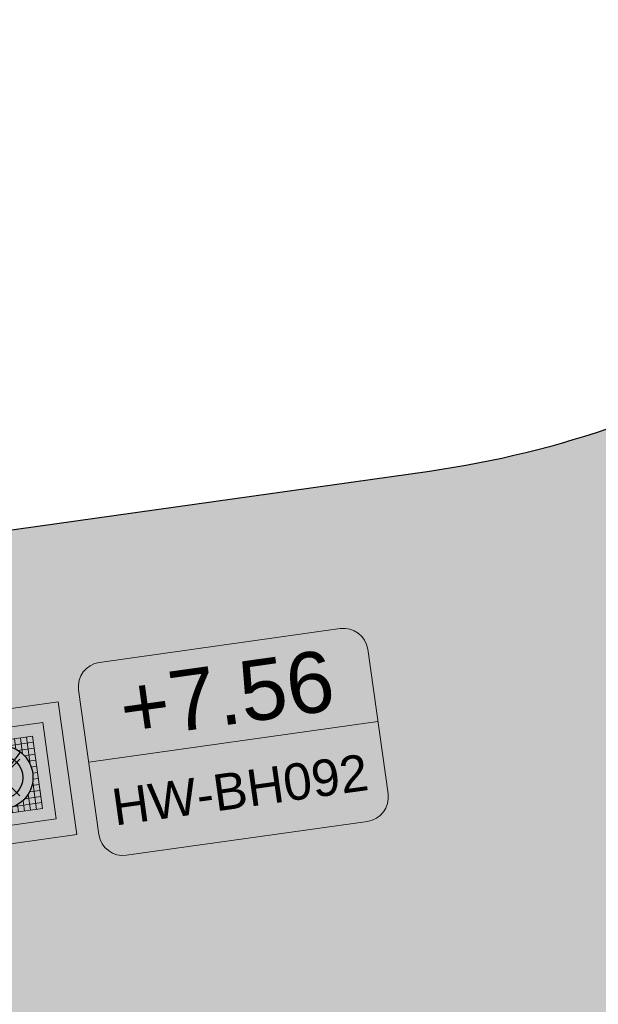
# Model space of a CAD drawing. Extents: x 98477 to 100410, y 398052 to 398969.
# Tile 245 of 256: x 98877.25 to 98882, y 398301.1 to 398309.19. Entities that reach past the tile are written whole.
import ezdxf
from ezdxf.enums import TextEntityAlignment as Align

# ---------------------------------------------------------------- set-up
doc = ezdxf.new("R2010")
doc.units = 0
for name, color, linetype, lineweight in [('N-KO-kantverharding', 2, 'Continuous', 25), ('N-RI-RWA put', 1, 'Continuous', 25), ('N-RI-RWA putdeksel', 7, 'Continuous', 18), ('N-RI-RWA putnummer', 162, 'Continuous', 18), ('N-RI-RWA putwand', 7, 'Continuous', 18), ("N-VH-arcering 'MAT' grijs 251", 251, 'Continuous', 18)]:
    doc.layers.add(name, color=color, linetype=linetype, lineweight=lineweight)
doc.layers.add('X-AL-contourlijnen', color=30, linetype='Continuous', plot=False)
doc.layers.add('X-AL-hulplijn riolering', color=30, linetype='Continuous', plot=False)
doc.styles.add('CS Annotative', font='arial.ttf')

# ---------------------------------------------------------------- blocks, each defined once
blk = doc.blocks.new('*U43')
h = blk.add_hatch(color=256)
h.dxf.hatch_style = 1
h.paths.add_polyline_path([(-0.1564719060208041, -0.2076452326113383, 0.6188187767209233), (0.2599999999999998, -1.249000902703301e-16, 0.2354687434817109), (0.1564719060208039, 0.2076452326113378)])
at = {"flags": 128}
blk.add_lwpolyline([(-0.1564719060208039, -0.2076452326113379), (0.1564719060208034, 0.2076452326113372)], dxfattribs=at)
blk.add_circle((-2.688911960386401e-16, -1.277783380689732e-16), 0.26)
at = {"layer": 'N-RI-RWA putdeksel', "flags": 128}
blk.add_lwpolyline([(-0.255328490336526, -0.3388323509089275), (0.3388323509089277, -0.2553284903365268), (0.2553284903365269, 0.3388323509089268), (-0.3388323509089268, 0.255328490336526)], close=True, dxfattribs=at)
at = {"layer": 'N-RI-RWA putdeksel', "lineweight": 5, "flags": 128}
for points in [[(0.1563016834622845, 0.3249150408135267), (0.1749324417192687, 0.1923503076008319)], [(0.2058150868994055, 0.3318736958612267), (0.2376280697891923, 0.1055125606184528)], [(-0.2893189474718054, 0.2622871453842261), (-0.257505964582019, 0.03592601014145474)], [(-0.2398055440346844, 0.2692458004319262), (-0.2211747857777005, 0.1366810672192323)], [(-0.1902921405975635, 0.2762044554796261), (-0.1780960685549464, 0.1894248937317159)], [(-0.1407787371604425, 0.2831631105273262), (-0.1324283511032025, 0.2237470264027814)], [(-0.09126533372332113, 0.2901217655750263), (-0.08502300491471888, 0.2457052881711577)], [(-0.04175193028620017, 0.2970804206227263), (-0.03618500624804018, 0.2574696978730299)], [(0.007761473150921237, 0.3040390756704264), (0.01400380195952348, 0.2596225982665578)], [(0.03592601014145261, 0.2575059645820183), (0.262287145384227, 0.2893189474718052)], [(0.05727487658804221, 0.3109977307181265), (0.06562526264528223, 0.2515816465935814)], [(0.1067882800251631, 0.3179563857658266), (0.1189843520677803, 0.2311768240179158)], [(-0.3318736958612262, 0.2058150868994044), (-0.1055125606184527, 0.2376280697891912)], [(-0.3249150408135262, 0.1563016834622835), (-0.1923503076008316, 0.1749324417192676)], [(0.1366810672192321, 0.2211747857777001), (0.2692458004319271, 0.2398055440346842)], [(0.1894248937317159, 0.1780960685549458), (0.2762044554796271, 0.190292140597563)], [(-0.3179563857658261, 0.1067882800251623), (-0.2311768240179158, 0.1189843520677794)], [(0.2237470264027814, 0.1324283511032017), (0.2831631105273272, 0.1407787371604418)], [(0.2457052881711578, 0.08502300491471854), (0.2901217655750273, 0.0912653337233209)], [(-0.310997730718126, 0.05727487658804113), (-0.2515816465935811, 0.06562526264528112)], [(-0.304039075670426, 0.007761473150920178), (-0.2596225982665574, 0.01400380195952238)], [(0.2574696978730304, 0.03618500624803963), (0.2970804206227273, 0.04175193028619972)], [(-0.2970804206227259, -0.04175193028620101), (-0.2574696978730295, -0.03618500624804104)], [(0.2515816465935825, -0.06562526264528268), (0.3109977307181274, -0.05727487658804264)], [(0.2575059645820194, -0.03592601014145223), (0.2893189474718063, -0.2622871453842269)], [(0.2596225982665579, -0.01400380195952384), (0.3040390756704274, -0.007761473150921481)], [(-0.2901217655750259, -0.09126533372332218), (-0.2457052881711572, -0.08502300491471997)], [(-0.2831631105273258, -0.1407787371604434), (-0.2237470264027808, -0.1324283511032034)], [(-0.2376280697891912, -0.1055125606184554), (-0.2058150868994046, -0.3318736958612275)], [(0.1923503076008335, -0.1749324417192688), (0.3249150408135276, -0.1563016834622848)], [(0.2211747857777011, -0.1366810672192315), (0.2398055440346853, -0.269245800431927)], [(0.2311768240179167, -0.118984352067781), (0.3179563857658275, -0.1067882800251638)], [(-0.2762044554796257, -0.1902921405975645), (-0.1894248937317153, -0.1780960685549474)], [(-0.2692458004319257, -0.2398055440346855), (-0.136681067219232, -0.2211747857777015)], [(-0.1749324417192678, -0.1923503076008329), (-0.1563016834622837, -0.3249150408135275)], [(-0.1189843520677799, -0.2311768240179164), (-0.1067882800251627, -0.3179563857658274)], [(0.1055125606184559, -0.2376280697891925), (0.3318736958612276, -0.205815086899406)], [(0.1324283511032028, -0.2237470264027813), (0.140778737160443, -0.2831631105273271)], [(0.1780960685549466, -0.1894248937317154), (0.1902921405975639, -0.2762044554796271)], [(-0.2622871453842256, -0.2893189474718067), (-0.0359260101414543, -0.2575059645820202)], [(-0.06562526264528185, -0.2515816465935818), (-0.05727487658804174, -0.3109977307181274)], [(-0.01400380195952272, -0.2596225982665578), (-0.007761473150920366, -0.3040390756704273)], [(0.03618500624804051, -0.2574696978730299), (0.04175193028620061, -0.2970804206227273)], [(0.08502300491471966, -0.2457052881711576), (0.09126533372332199, -0.2901217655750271)]]:
    blk.add_lwpolyline(points, dxfattribs=at)
at = {"layer": 'N-RI-RWA putwand', "flags": 128}
for points in [[(-0.4681022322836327, -0.6211926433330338), (0.6211926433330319, -0.4681022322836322), (0.4681022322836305, 0.6211926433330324), (-0.6211926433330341, 0.4681022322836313)], [(-0.34043798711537, -0.4517764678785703), (0.451776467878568, -0.3404379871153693), (0.3404379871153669, 0.4517764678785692), (-0.4517764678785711, 0.3404379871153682)]]:
    blk.add_lwpolyline(points, close=True, dxfattribs=at)
blk = doc.blocks.new('*U600')
at = {"layer": 'X-AL-hulplijn riolering'}
for points in [[(-0.6275572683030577, 0.6275572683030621), (7.682743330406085e-16, 0), (0.6275572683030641, 0.6275572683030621, 0.4142135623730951)], [(3.290701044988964e-15, 0), (-0.6275572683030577, -0.6275572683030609, 0.4142135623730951), (0.6275572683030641, -0.6275572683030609)]]:
    blk.add_hatch(color=256, dxfattribs=at).paths.add_polyline_path(points)
at = {"lineweight": 9}
blk.add_line((3.595128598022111, 0.6216849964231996), (15.4783454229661, 2.291762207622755), dxfattribs=at)
blk.add_lwpolyline([(5.142089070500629, -3.200214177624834), (15.04476975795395, -1.808483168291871, 0.414213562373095), (15.89586472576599, -0.6790419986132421), (15.06082612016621, 5.262566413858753, 0.414213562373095), (13.93138495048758, 6.113661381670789), (4.028704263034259, 4.721930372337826, 0.414213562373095), (3.177609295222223, 3.592489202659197), (4.012647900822, -2.349119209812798, 0.414213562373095)], format="xyb", close=True)
at = {"layer": 'X-AL-hulplijn riolering'}
for points in [[(0.7530687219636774, -0.7530687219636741), (-0.7530687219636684, 0.7530687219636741)], [(0.7530687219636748, 0.7530687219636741), (-0.7530687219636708, -0.7530687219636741)]]:
    blk.add_lwpolyline(points, dxfattribs=at)
blk.add_circle((3.290701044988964e-15, 0), 0.8875, dxfattribs=at)
at = {"style": 'CS Annotative'}
for tag, height, p in [('HOOGTE', 2.5, (9.261752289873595, 3.413341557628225)), ('NR', 1.5, (9.811721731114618, -0.4998943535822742))]:
    blk.add_attdef(tag, text='', height=height, rotation=7.999999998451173, dxfattribs=at).set_placement(p, align=Align.MIDDLE_CENTER)

msp = doc.modelspace()

# ---------------------------------------------------------------- hatches: boundary and pattern name
at = {"layer": "N-VH-arcering 'MAT' grijs 251"}
h = msp.add_hatch(color=256, dxfattribs=at)
h.dxf.hatch_style = 1
edge = h.paths.add_edge_path()
edge.add_line((98801.70985258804, 398275.5025756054), (98759.07881222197, 398269.5111736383))
edge.add_arc((98758.55691309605, 398273.2246788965), 3.749999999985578, 188.0000000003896, 277.9999999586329, ccw=False)
edge.add_line((98754.84340783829, 398272.7027797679), (98754.7320693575, 398273.4949942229))
edge.add_arc((98759.43584268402, 398274.1560664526), 4.75000000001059, 98.00000000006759, 188.0000000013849, ccw=False)
edge.add_line((98758.77477045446, 398278.859839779), (98802.64364589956, 398285.0252081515))
edge.add_arc((98800.79960231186, 398298.1462600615), 13.24999999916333, 278.0000000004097, 315.3695932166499)
edge.add_arc((98814.32101528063, 398284.7981743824), 5.750000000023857, 97.99999999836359, 135.3695932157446, ccw=False)
edge.add_line((98813.52076995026, 398290.4922157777), (98817.94515990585, 398291.114023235))
edge.add_arc((98818.74540523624, 398285.4199818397), 5.750000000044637, 8.00000000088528, 97.99999999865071, ccw=False)
edge.add_line((98824.43944663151, 398286.2202271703), (98832.12180180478, 398231.5574297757))
edge.add_arc((98824.4472242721, 398230.4788382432), 7.74999999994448, -36.90337989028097, 8.000000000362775, ccw=False)
edge.add_line((98830.64450586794, 398225.8252159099), (98822.02531955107, 398214.3469478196))
edge.add_arc((98828.62242576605, 398209.3930917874), 8.249999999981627, 143.0966201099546, 188.000000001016)
edge.add_line((98820.45271419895, 398208.2449137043), (98820.95212056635, 398204.6914527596))
edge.add_line((98820.95212056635, 398204.6914527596), (98824.98814049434, 398175.9736787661))
edge.add_line((98824.98814049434, 398175.9736787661), (98826.34507822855, 398166.3185650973))
edge.add_arc((98829.56344945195, 398166.7708776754), 3.249999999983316, 187.9999999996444, 277.9999999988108)
edge.add_line((98830.01576203, 398163.552506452), (98845.49611657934, 398165.7281284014))
edge.add_line((98845.49611657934, 398165.7281284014), (98850.05134969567, 398166.3683246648))
edge.add_line((98850.05134969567, 398166.3683246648), (98871.26042709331, 398169.349066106))
edge.add_line((98871.26042709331, 398169.349066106), (98879.77673248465, 398170.5459547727))
edge.add_line((98879.77673248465, 398170.5459547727), (98895.91810200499, 398172.8144763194))
edge.add_line((98895.91810200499, 398172.8144763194), (98895.01347684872, 398179.2512187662))
edge.add_line((98895.01347684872, 398179.2512187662), (98835.84495974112, 398170.9356259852))
edge.add_arc((98835.18388751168, 398175.6393993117), 4.749999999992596, 188.0000000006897, 277.9999999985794, ccw=False)
edge.add_line((98830.48011418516, 398174.9783270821), (98825.97718274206, 398207.0183491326))
edge.add_arc((98833.65176027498, 398208.096940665), 7.750000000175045, 143.0966201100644, 188.0000000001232, ccw=False)
edge.add_line((98827.4544786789, 398212.7505629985), (98836.07366499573, 398224.2288310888))
edge.add_arc((98829.47655878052, 398229.1826871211), 8.250000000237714, 323.096620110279, 367.9999999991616)
edge.add_line((98837.64627034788, 398230.3308652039), (98837.34238794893, 398232.4931008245))
edge.add_line((98837.34238794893, 398232.4931008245), (98837.34238780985, 398232.493100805))
edge.add_line((98837.34238780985, 398232.493100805), (98829.68786739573, 398286.9578446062))
edge.add_arc((98835.38190879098, 398287.7580899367), 5.749999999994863, 97.99999999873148, 188.0000000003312, ccw=False)
edge.add_line((98834.58166346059, 398293.452131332), (98882.50500414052, 398300.1873176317))
edge.add_arc((98883.61838894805, 398292.2651730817), 8.000000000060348, 11.632034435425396, 97.9999999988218, ccw=False)
edge.add_line((98891.45409032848, 398293.8781776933), (98890.9995, 398296.0865))
edge.add_line((98890.9995, 398296.0865), (98889.023, 398305.688))
edge.add_line((98889.023, 398305.688), (98888.557, 398307.974))
edge.add_line((98888.557, 398307.974), (98887.38477368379, 398314.7597044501))
edge.add_arc((98879.50153614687, 398313.3978799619), 8.00000000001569, -82.00000000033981, 9.801079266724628, ccw=False)
edge.add_line((98880.6149209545, 398305.475735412), (98872.94460748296, 398304.3977431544))
edge.add_arc((98872.42270835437, 398308.1112484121), 3.749999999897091, 189.4265010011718, 278.00000000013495, ccw=False)
edge.add_arc((92946.7354543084, 397324.3039467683), 6003.049999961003, 9.42650100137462, 10.61166010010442)
edge.add_line((98847.1206531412, 398429.7738954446), (98842.31285519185, 398429.0982035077))
edge.add_arc((92946.7354539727, 397324.3039467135), 5998.200000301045, 9.428546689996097, 10.613773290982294, ccw=False)
edge.add_arc((98860.08948650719, 398306.4687901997), 3.840166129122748, -81.43407539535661, 6.657381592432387, ccw=False)
edge.add_line((98860.66146879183, 398302.6714605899), (98847.18483033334, 398300.7774425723))
edge.add_line((98847.18483033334, 398300.7774425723), (98842.62959721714, 398300.1372463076))
edge.add_line((98842.62959721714, 398300.1372463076), (98820.15051205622, 398296.9780169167))
edge.add_arc((98819.35026672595, 398302.672058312), 5.749999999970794, 187.9999999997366, 277.99999999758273, ccw=False)
edge.add_line((98813.65622533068, 398301.8718129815), (98812.30624625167, 398311.4774132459))
edge.add_line((98812.30624625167, 398311.4774132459), (98811.1093575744, 398319.9937186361))
edge.add_line((98811.1093575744, 398319.9937186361), (98809.24443803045, 398333.2633107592))
edge.add_line((98809.24443803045, 398333.2633107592), (98808.67382831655, 398337.3234098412))
edge.add_line((98808.67382831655, 398337.3234098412), (98807.71353391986, 398344.1562595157))
edge.add_line((98807.71353391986, 398344.1562595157), (98807.70657526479, 398344.2057729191))
edge.add_line((98807.70657526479, 398344.2057729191), (98811.66764753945, 398344.7624653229))
edge.add_line((98811.66764753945, 398344.7624653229), (98829.49247277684, 398347.2675811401))
edge.add_line((98829.49247277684, 398347.2675811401), (98831.96814294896, 398347.6155138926))
edge.add_line((98831.96814294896, 398347.6155138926), (98831.06351779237, 398354.0522563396))
edge.add_line((98831.06351779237, 398354.0522563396), (98828.58784762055, 398353.704323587))
edge.add_line((98828.58784762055, 398353.704323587), (98810.76302238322, 398351.1992077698))
edge.add_line((98810.76302238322, 398351.1992077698), (98806.80195010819, 398350.6425153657))
edge.add_line((98806.80195010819, 398350.6425153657), (98806.79499145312, 398350.6920287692))
edge.add_line((98806.79499145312, 398350.6920287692), (98805.14616655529, 398362.4240275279))
edge.add_line((98805.14616655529, 398362.4240275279), (98805.04836903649, 398363.119893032))
edge.add_line((98805.04836903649, 398363.119893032), (98803.99065346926, 398370.6459303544))
edge.add_line((98803.99065346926, 398370.6459303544), (98802.48758397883, 398381.3408254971))
edge.add_line((98802.48758397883, 398381.3408254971), (98801.4298684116, 398388.8668628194))
edge.add_line((98801.4298684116, 398388.8668628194), (98799.92679892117, 398399.561757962))
edge.add_line((98799.92679892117, 398399.561757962), (98798.86908335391, 398407.0877952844))
edge.add_line((98798.86908335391, 398407.0877952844), (98797.36601386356, 398417.7826904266))
edge.add_line((98797.36601386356, 398417.7826904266), (98796.79540414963, 398421.8427895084))
edge.add_line((98796.79540414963, 398421.8427895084), (98795.88382033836, 398428.3290453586))
edge.add_line((98795.88382033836, 398428.3290453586), (98795.87686168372, 398428.3785587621))
edge.add_line((98795.87686168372, 398428.3785587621), (98799.83793395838, 398428.9352511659))
edge.add_line((98799.83793395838, 398428.9352511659), (98817.66275919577, 398431.4403669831))
edge.add_line((98817.66275919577, 398431.4403669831), (98820.13842936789, 398431.7882997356))
edge.add_line((98820.13842936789, 398431.7882997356), (98819.2338042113, 398438.2250421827))
edge.add_line((98819.2338042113, 398438.2250421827), (98816.75813403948, 398437.87710943))
edge.add_line((98816.75813403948, 398437.87710943), (98798.93330880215, 398435.3719936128))
edge.add_line((98798.93330880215, 398435.3719936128), (98794.9722365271, 398434.8153012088))
edge.add_line((98794.9722365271, 398434.8153012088), (98794.96527787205, 398434.8648146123))
edge.add_line((98794.96527787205, 398434.8648146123), (98793.37870452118, 398446.1538705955))
edge.add_line((98793.37870452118, 398446.1538705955), (98792.73850825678, 398450.7091037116))
edge.add_line((98792.73850825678, 398450.7091037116), (98789.33816684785, 398474.9037900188))
edge.add_line((98789.33816684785, 398474.9037900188), (98783.89169246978, 398474.1383379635))
edge.add_line((98783.89169246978, 398474.1383379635), (98786.76317609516, 398453.7066703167))
edge.add_arc((98782.05940276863, 398453.0455980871), 4.750000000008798, -82.0000000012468, 7.999999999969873, ccw=False)
edge.add_line((98782.72047499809, 398448.3418247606), (98773.11487473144, 398446.9918456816))
edge.add_line((98773.11487473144, 398446.9918456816), (98764.5985693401, 398445.7949570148))
edge.add_line((98764.5985693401, 398445.7949570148), (98743.40683266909, 398442.8166526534))
edge.add_line((98743.40683266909, 398442.8166526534), (98734.89052727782, 398441.6197639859))
edge.add_line((98734.89052727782, 398441.6197639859), (98611.80020633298, 398424.3205475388))
edge.add_line((98611.80020633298, 398424.3205475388), (98607.65702311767, 398453.8008279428))
edge.add_arc((98611.6373665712, 398454.1216500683), 3.993251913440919, 101.39182936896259, 184.6081706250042, ccw=False)
edge.add_line((98610.84862924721, 398458.0362323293), (98611.83889731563, 398458.1754054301))
edge.add_line((98611.83889731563, 398458.1754054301), (98639.5664032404, 398462.0722522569))
edge.add_line((98639.5664032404, 398462.0722522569), (98641.54693937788, 398462.3505984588))
edge.add_line((98641.54693937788, 398462.3505984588), (98659.37176461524, 398464.8557142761))
edge.add_line((98659.37176461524, 398464.8557142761), (98661.84743478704, 398465.2036470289))
edge.add_line((98661.84743478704, 398465.2036470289), (98660.94280963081, 398471.6403894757))
edge.add_line((98660.94280963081, 398471.6403894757), (98649.90132066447, 398470.0886093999))
edge.add_line((98649.90132066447, 398470.0886093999), (98624.64948491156, 398466.5396953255))
edge.add_line((98624.64948491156, 398466.5396953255), (98622.66894877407, 398466.2613491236))
edge.add_line((98622.66894877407, 398466.2613491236), (98604.84412353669, 398463.7562333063))
edge.add_line((98604.84412353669, 398463.7562333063), (98602.86358739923, 398463.4778871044))
edge.add_line((98602.86358739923, 398463.4778871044), (98594.9414428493, 398462.3645022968))
edge.add_line((98594.9414428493, 398462.3645022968), (98576.27488975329, 398459.7410893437))
edge.add_line((98576.27488975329, 398459.7410893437), (98577.17951490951, 398453.3043468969))
edge.add_line((98577.17951490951, 398453.3043468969), (98578.1697829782, 398453.4435199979))
edge.add_line((98578.1697829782, 398453.4435199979), (98598.47059208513, 398456.2943364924))
edge.add_arc((98598.79151287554, 398452.3139562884), 3.993296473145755, 11.424909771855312, 94.60953932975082, ccw=False)
edge.add_line((98602.70568277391, 398453.1049624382), (98606.84886598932, 398423.6246820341))
edge.add_line((98606.84886598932, 398423.6246820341), (98548.81915716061, 398415.4691383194))
edge.add_arc((98548.15808493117, 398420.172911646), 4.750000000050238, 188.0000000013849, 277.99999999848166, ccw=False)
edge.add_line((98543.45431160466, 398419.5118394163), (98539.76818545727, 398445.7399897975))
edge.add_line((98539.76818545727, 398445.7399897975), (98538.97597100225, 398445.6286513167))
edge.add_line((98538.97597100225, 398445.6286513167), (98538.73241807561, 398447.361620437))
edge.add_line((98538.73241807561, 398447.361620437), (98534.77134580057, 398446.8049280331))
edge.add_line((98534.77134580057, 398446.8049280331), (98536.52992450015, 398434.2919904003))
edge.add_line((98536.52992450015, 398434.2919904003), (98537.17012076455, 398429.7367572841))
edge.add_line((98537.17012076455, 398429.7367572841), (98538.39484405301, 398421.0223982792))
edge.add_line((98538.39484405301, 398421.0223982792), (98539.03504031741, 398416.467165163))
edge.add_line((98539.03504031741, 398416.467165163), (98541.02521566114, 398402.30633178))
edge.add_line((98541.02521566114, 398402.30633178), (98541.66541192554, 398397.7510986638))
edge.add_line((98541.66541192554, 398397.7510986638), (98543.65558726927, 398383.5902652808))
edge.add_line((98543.65558726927, 398383.5902652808), (98544.29578353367, 398379.0350321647))
edge.add_line((98544.29578353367, 398379.0350321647), (98545.60401068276, 398369.7265123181))
edge.add_arc((98543.87104156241, 398369.4829593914), 1.750000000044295, -82.00000000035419, 7.99999999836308, ccw=False)
edge.add_line((98544.11459448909, 398367.7499902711), (98522.47723718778, 398364.7090580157))
edge.add_line((98522.47723718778, 398364.7090580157), (98523.21485462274, 398359.4606372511))
edge.add_line((98523.21485462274, 398359.4606372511), (98545.05026553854, 398362.5294041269))
edge.add_line((98545.05026553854, 398362.5294041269), (98549.60549865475, 398363.1696003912))
edge.add_line((98549.60549865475, 398363.1696003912), (98564.16243926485, 398365.2154449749))
edge.add_arc((98564.82351149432, 398360.5116716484), 4.749999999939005, 8.000000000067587, 97.99999999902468, ccw=False)
edge.add_line((98569.5272848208, 398361.172743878), (98576.49985717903, 398311.5603136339))
edge.add_arc((98571.7960838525, 398310.8992414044), 4.749999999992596, -82.0000000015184, 7.999999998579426, ccw=False)
edge.add_line((98572.45715608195, 398306.1954680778), (98563.84182388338, 398304.9846620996))
edge.add_line((98563.84182388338, 398304.9846620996), (98559.28659076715, 398304.3444658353))
edge.add_line((98559.28659076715, 398304.3444658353), (98541.0161448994, 398301.7767221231))
edge.add_line((98541.0161448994, 398301.7767221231), (98541.7537623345, 398296.5283013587))
edge.add_line((98541.7537623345, 398296.5283013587), (98553.88454617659, 398298.2331718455))
edge.add_arc((98554.12809910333, 398296.5002027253), 1.749999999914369, 7.999999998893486, 98.0000000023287, ccw=False)
edge.add_line((98555.86106822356, 398296.7437556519), (98557.35022040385, 398286.1478873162))
edge.add_line((98557.35022040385, 398286.1478873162), (98557.99041666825, 398281.5926542))
edge.add_line((98557.99041666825, 398281.5926542), (98560.13368242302, 398266.3425259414))
edge.add_line((98560.13368242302, 398266.3425259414), (98560.77387868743, 398261.7872928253))
edge.add_line((98560.77387868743, 398261.7872928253), (98562.9171444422, 398246.5371645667))
edge.add_line((98562.9171444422, 398246.5371645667), (98563.5573407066, 398241.9819314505))
edge.add_line((98563.5573407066, 398241.9819314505), (98565.70060646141, 398226.7318031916))
edge.add_line((98565.70060646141, 398226.7318031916), (98566.34080272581, 398222.1765700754))
edge.add_line((98566.34080272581, 398222.1765700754), (98567.56552601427, 398213.4622110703))
edge.add_line((98567.56552601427, 398213.4622110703), (98568.20572227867, 398208.9069779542))
edge.add_line((98568.20572227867, 398208.9069779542), (98576.53105717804, 398149.6691420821))
edge.add_line((98576.53105717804, 398149.6691420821), (98576.55610833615, 398149.4908938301))
edge.add_line((98576.55610833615, 398149.4908938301), (98535.4599834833, 398143.7152101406))
edge.add_line((98535.4599834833, 398143.7152101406), (98536.3465161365, 398137.4072025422))
edge.add_line((98536.3465161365, 398137.4072025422), (98537.33678420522, 398137.5463756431))
edge.add_line((98537.33678420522, 398137.5463756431), (98577.44264098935, 398143.1828862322))
edge.add_line((98577.44264098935, 398143.1828862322), (98578.76478544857, 398133.7753395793))
edge.add_line((98578.76478544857, 398133.7753395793), (98538.65892866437, 398128.1388289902))
edge.add_line((98538.65892866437, 398128.1388289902), (98537.66866059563, 398127.9996558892))
edge.add_line((98537.66866059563, 398127.9996558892), (98538.57328575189, 398121.5629134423))
edge.add_line((98538.57328575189, 398121.5629134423), (98579.66941060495, 398127.3385971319))
edge.add_line((98579.66941060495, 398127.3385971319), (98579.67636925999, 398127.2890837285))
edge.add_line((98579.67636925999, 398127.2890837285), (98580.7660946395, 398119.5352847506))
edge.add_line((98580.7660946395, 398119.5352847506), (98582.57534495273, 398106.6617998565))
edge.add_line((98582.57534495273, 398106.6617998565), (98583.06245080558, 398103.1958616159))
edge.add_line((98583.06245080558, 398103.1958616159), (98584.87170111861, 398090.3223767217))
edge.add_line((98584.87170111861, 398090.3223767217), (98585.35880697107, 398086.8564384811))
edge.add_line((98585.35880697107, 398086.8564384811), (98587.16805728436, 398073.9829535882))
edge.add_line((98587.16805728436, 398073.9829535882), (98588.14928671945, 398067.0011433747))
edge.add_arc((98585.92118356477, 398066.6880038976), 2.249999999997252, -71.05267843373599, 7.999999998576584, ccw=False)
edge.add_line((98586.6517556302, 398064.5599145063), (98587.08769329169, 398064.7095716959))
edge.add_line((98587.08769329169, 398064.7095716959), (98595.76511800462, 398067.6885274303))
edge.add_line((98595.76511800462, 398067.6885274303), (98596.09256923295, 398067.8009412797))
edge.add_arc((98595.36199716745, 398069.9290306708), 2.249999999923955, 187.9999999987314, 288.947321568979, ccw=False)
edge.add_line((98593.13389401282, 398069.6158911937), (98582.46560133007, 398145.5247379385))
edge.add_arc((98587.16937465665, 398146.1858101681), 4.750000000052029, 98.00000000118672, 187.9999999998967, ccw=False)
edge.add_line((98586.50830242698, 398150.8895834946), (98609.06670264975, 398154.0599598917))
edge.add_line((98609.06670264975, 398154.0599598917), (98621.30783352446, 398156.2004915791))
edge.add_line((98621.30783352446, 398156.2004915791), (98618.71337939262, 398174.6609919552))
edge.add_line((98618.71337939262, 398174.6609919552), (98600.88855415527, 398172.155876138))
edge.add_line((98600.88855415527, 398172.155876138), (98602.70587460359, 398159.2249692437))
edge.add_line((98602.70587460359, 398159.2249692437), (98585.67326382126, 398156.8311919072))
edge.add_arc((98585.08617653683, 398161.633146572), 4.837710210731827, 189.0296070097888, 276.97039299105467, ccw=False)
edge.add_line((98580.30841826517, 398160.8738930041), (98573.6350680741, 398208.3572469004))
edge.add_line((98573.6350680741, 398208.3572469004), (98572.71652560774, 398214.8930161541))
edge.add_line((98572.71652560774, 398214.8930161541), (98570.01656744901, 398234.1042166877))
edge.add_line((98570.01656744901, 398234.1042166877), (98569.09802498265, 398240.6399859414))
edge.add_line((98569.09802498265, 398240.6399859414), (98568.63179509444, 398243.9573839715))
edge.add_line((98568.63179509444, 398243.9573839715), (98568.16556520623, 398247.2747820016))
edge.add_arc((98572.86933853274, 398247.9358542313), 4.74999999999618, 98.00000000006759, 188.0000000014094, ccw=False)
edge.add_line((98572.20826630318, 398252.6396275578), (98597.85620928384, 398256.2442108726))
edge.add_line((98597.85620928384, 398256.2442108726), (98604.39197853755, 398257.1627533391))
edge.add_line((98604.39197853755, 398257.1627533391), (98619.64210679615, 398259.3060190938))
edge.add_line((98619.64210679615, 398259.3060190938), (98626.17787604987, 398260.2245615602))
edge.add_line((98626.17787604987, 398260.2245615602), (98639.44746817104, 398262.089481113))
edge.add_line((98639.44746817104, 398262.089481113), (98639.4969815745, 398262.096439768))
edge.add_line((98639.4969815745, 398262.096439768), (98640.05367397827, 398258.1353674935))
edge.add_line((98640.05367397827, 398258.1353674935), (98641.8629242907, 398245.2618825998))
edge.add_line((98641.8629242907, 398245.2618825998), (98642.14127049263, 398243.2813464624))
edge.add_line((98642.14127049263, 398243.2813464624), (98643.25465530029, 398235.3592019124))
edge.add_line((98643.25465530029, 398235.3592019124), (98644.5767997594, 398225.9516552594))
edge.add_line((98644.5767997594, 398225.9516552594), (98646.03811731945, 398215.5538405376))
edge.add_line((98646.03811731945, 398215.5538405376), (98646.38605007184, 398213.0781703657))
edge.add_line((98646.38605007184, 398213.0781703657), (98652.82279251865, 398213.9827955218))
edge.add_line((98652.82279251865, 398213.9827955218), (98652.47485976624, 398216.4584656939))
edge.add_line((98652.47485976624, 398216.4584656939), (98651.70940771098, 398221.904940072))
edge.add_line((98651.70940771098, 398221.904940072), (98651.43106150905, 398223.8854762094))
edge.add_line((98651.43106150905, 398223.8854762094), (98649.62181119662, 398236.758961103))
edge.add_line((98649.62181119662, 398236.758961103), (98649.34346499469, 398238.7394972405))
edge.add_line((98649.34346499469, 398238.7394972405), (98646.49041642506, 398259.0399926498))
edge.add_line((98646.49041642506, 398259.0399926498), (98645.93372402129, 398263.0010649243))
edge.add_line((98645.93372402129, 398263.0010649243), (98645.98323742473, 398263.0080235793))
edge.add_line((98645.98323742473, 398263.0080235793), (98654.39783815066, 398264.1906185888))
edge.add_line((98654.39783815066, 398264.1906185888), (98722.62535253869, 398273.7793704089))
edge.add_line((98722.62535253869, 398273.7793704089), (98731.14165792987, 398274.9762590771))
edge.add_line((98731.14165792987, 398274.9762590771), (98743.97026282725, 398276.7792019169))
edge.add_arc((98744.55735011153, 398271.9772472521), 4.837710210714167, 9.02960700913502, 96.9703929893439, ccw=False)
edge.add_line((98749.33510838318, 398272.73650082), (98750.7268393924, 398262.8338201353))
edge.add_line((98750.7268393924, 398262.8338201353), (98752.41029510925, 398263.0704144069))
edge.add_line((98752.41029510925, 398263.0704144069), (98756.96552822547, 398263.7106106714))
edge.add_line((98756.96552822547, 398263.7106106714), (98772.21565648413, 398265.8538764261))
edge.add_line((98772.21565648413, 398265.8538764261), (98776.77088960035, 398266.4940726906))
edge.add_line((98776.77088960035, 398266.4940726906), (98795.98209013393, 398269.1940308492))
edge.add_line((98795.98209013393, 398269.1940308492), (98800.53732325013, 398269.8342271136))
edge.add_line((98800.53732325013, 398269.8342271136), (98802.46834598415, 398270.1056146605))
edge.add_line((98802.46834598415, 398270.1056146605), (98801.70985258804, 398275.5025756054))
edge = h.paths.add_edge_path(flags=16)
edge.add_line((98744.0622075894, 398333.4636472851), (98751.98435213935, 398334.5770320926))
edge.add_line((98751.98435213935, 398334.5770320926), (98753.96600319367, 398334.8555349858))
edge.add_line((98753.96600319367, 398334.8555349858), (98764.36270300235, 398336.316695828))
edge.add_line((98764.36270300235, 398336.316695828), (98764.36270299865, 398336.3166958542))
edge.add_line((98764.36270299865, 398336.3166958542), (98766.34323913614, 398336.5950420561))
edge.add_line((98766.34323913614, 398336.5950420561), (98774.26538368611, 398337.7084268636))
edge.add_line((98774.26538368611, 398337.7084268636), (98774.24729118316, 398337.8371617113))
edge.add_line((98774.24729118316, 398337.8371617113), (98802.48973650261, 398341.8063785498))
edge.add_line((98802.48973650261, 398341.8063785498), (98803.0185942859, 398338.0433598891))
edge.add_line((98803.0185942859, 398338.0433598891), (98808.47417984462, 398299.2248515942))
edge.add_arc((98800.79960231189, 398298.1462600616), 7.750000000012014, -82.00000000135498, 8.000000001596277, ccw=False)
edge.add_line((98801.87819384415, 398290.4716825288), (98771.96746476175, 398286.2680036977))
edge.add_line((98771.96746476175, 398286.2680036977), (98767.41223164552, 398285.6278074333))
edge.add_line((98767.41223164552, 398285.6278074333), (98755.13290759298, 398283.9020609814))
edge.add_line((98755.13290759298, 398283.9020609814), (98746.61660220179, 398282.7051723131))
edge.add_line((98746.61660220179, 398282.7051723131), (98730.37620587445, 398280.4227334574))
edge.add_line((98730.37620587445, 398280.4227334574), (98721.85990048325, 398279.2258447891))
edge.add_line((98721.85990048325, 398279.2258447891), (98654.3282516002, 398269.7348904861))
edge.add_arc((98653.66717937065, 398274.4386638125), 4.749999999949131, 187.9999999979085, 277.9999999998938, ccw=False)
edge.add_line((98648.96340604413, 398273.7775915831), (98644.1340994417, 398308.1398935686))
edge.add_line((98644.1340994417, 398308.1398935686), (98642.93721077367, 398316.6561989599))
edge.add_line((98642.93721077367, 398316.6561989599), (98640.29988051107, 398335.4217788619))
edge.add_line((98640.29988051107, 398335.4217788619), (98638.12129075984, 398335.1155980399))
edge.add_line((98638.12129075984, 398335.1155980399), (98637.23004949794, 398334.990342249))
edge.add_line((98637.23004949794, 398334.990342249), (98635.05145974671, 398334.6841614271))
edge.add_line((98635.05145974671, 398334.6841614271), (98635.74036659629, 398329.7823344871))
edge.add_line((98635.74036659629, 398329.7823344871), (98636.93725526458, 398321.266029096))
edge.add_line((98636.93725526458, 398321.266029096), (98638.384655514, 398310.967241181))
edge.add_line((98638.384655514, 398310.967241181), (98639.02485177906, 398306.4120080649))
edge.add_line((98639.02485177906, 398306.4120080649), (98641.16811753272, 398291.1618798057))
edge.add_line((98641.16811753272, 398291.1618798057), (98642.36500620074, 398282.6455744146))
edge.add_line((98642.36500620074, 398282.6455744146), (98643.71498527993, 398273.0399741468))
edge.add_arc((98639.01121195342, 398272.3789019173), 4.749999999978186, -82.00000000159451, 7.999999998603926, ccw=False)
edge.add_line((98639.67228418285, 398267.6751285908), (98619.32227537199, 398264.8151213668))
edge.add_line((98619.32227537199, 398264.8151213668), (98614.27190822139, 398264.1053385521))
edge.add_line((98614.27190822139, 398264.1053385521), (98593.92189940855, 398261.2453313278))
edge.add_arc((98593.26082717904, 398265.9491046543), 4.750000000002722, 188.0000000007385, 277.9999999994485, ccw=False)
edge.add_line((98588.55705385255, 398265.2880324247), (98581.77932383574, 398313.5140873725))
edge.add_line((98581.77932383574, 398313.5140873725), (98580.58243516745, 398322.0303927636))
edge.add_line((98580.58243516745, 398322.0303927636), (98575.23122943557, 398360.1062000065))
edge.add_line((98575.23122943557, 398360.1062000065), (98574.59103317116, 398364.6614331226))
edge.add_line((98574.59103317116, 398364.6614331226), (98572.66348572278, 398378.3766458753))
edge.add_line((98572.66348572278, 398378.3766458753), (98571.18825085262, 398388.8734874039))
edge.add_line((98571.18825085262, 398388.8734874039), (98568.51612731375, 398407.8866343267))
edge.add_arc((98573.21990064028, 398408.5477065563), 4.750000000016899, 97.9999999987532, 188.0000000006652, ccw=False)
edge.add_line((98572.55882841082, 398413.2514798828), (98607.11918401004, 398418.1086211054))
edge.add_line((98607.11918401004, 398418.1086211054), (98607.61431804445, 398418.1782076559))
edge.add_line((98607.61431804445, 398418.1782076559), (98611.58353488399, 398389.9357623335))
edge.add_line((98611.58353488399, 398389.9357623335), (98611.454800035, 398389.9176698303))
edge.add_line((98611.454800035, 398389.9176698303), (98613.2640503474, 398377.0441849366))
edge.add_line((98613.2640503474, 398377.0441849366), (98613.33363689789, 398376.5490509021))
edge.add_line((98613.33363689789, 398376.5490509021), (98626.20712179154, 398378.3583012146))
edge.add_line((98626.20712179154, 398378.3583012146), (98628.18765792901, 398378.6366474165))
edge.add_line((98628.18765792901, 398378.6366474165), (98636.10980247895, 398379.7500322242))
edge.add_line((98636.10980247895, 398379.7500322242), (98648.36932117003, 398381.4729952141))
edge.add_line((98648.36932117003, 398381.4729952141), (98647.4646960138, 398387.9097376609))
edge.add_line((98647.4646960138, 398387.9097376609), (98634.59121112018, 398386.1004873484))
edge.add_line((98634.59121112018, 398386.1004873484), (98632.49184281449, 398385.8054403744))
edge.add_line((98632.49184281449, 398385.8054403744), (98619.73719008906, 398384.0128908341))
edge.add_line((98619.73719008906, 398384.0128908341), (98617.50908693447, 398383.6997513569))
edge.add_line((98617.50908693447, 398383.6997513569), (98612.56565838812, 398418.8740731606))
edge.add_line((98612.56565838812, 398418.8740731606), (98613.06079242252, 398418.943659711))
edge.add_line((98613.06079242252, 398418.943659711), (98667.57504960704, 398426.6051389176))
edge.add_line((98667.57504960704, 398426.6051389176), (98722.08930679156, 398434.2666181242))
edge.add_line((98722.08930679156, 398434.2666181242), (98726.14940587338, 398434.8372278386))
edge.add_line((98726.14940587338, 398434.8372278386), (98759.42241298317, 398439.51344403))
edge.add_line((98759.42241298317, 398439.51344403), (98763.48251206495, 398440.084053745))
edge.add_line((98763.48251206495, 398440.084053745), (98783.48592705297, 398442.8953503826))
edge.add_arc((98784.14699928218, 398438.191577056), 4.750000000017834, 8.000000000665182, 97.99999999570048, ccw=False)
edge.add_line((98788.85077260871, 398438.8526492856), (98795.6145853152, 398390.7256211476))
edge.add_arc((98790.91081198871, 398390.064548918), 4.749999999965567, -82.00000000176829, 8.000000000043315, ccw=False)
edge.add_line((98791.57188421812, 398385.3607755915), (98787.36324492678, 398384.7692899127))
edge.add_line((98787.36324492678, 398384.7692899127), (98774.48976003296, 398382.9600396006))
edge.add_line((98774.48976003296, 398382.9600396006), (98766.12199485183, 398381.7840268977))
edge.add_line((98766.12199485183, 398381.7840268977), (98766.07248144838, 398381.7770682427))
edge.add_line((98766.07248144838, 398381.7770682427), (98764.94517930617, 398389.7982395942))
edge.add_line((98764.94517930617, 398389.7982395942), (98762.09213076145, 398410.0987350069))
edge.add_line((98762.09213076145, 398410.0987350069), (98761.95295766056, 398411.0890030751))
edge.add_line((98761.95295766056, 398411.0890030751), (98755.5162152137, 398410.1843779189))
edge.add_line((98755.5162152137, 398410.1843779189), (98755.65538831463, 398409.1941098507))
edge.add_line((98755.65538831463, 398409.1941098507), (98758.50843688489, 398388.893614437))
edge.add_line((98758.50843688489, 398388.893614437), (98759.63573900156, 398380.8724430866))
edge.add_line((98759.63573900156, 398380.8724430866), (98759.5862255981, 398380.8654844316))
edge.add_line((98759.5862255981, 398380.8654844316), (98748.79230364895, 398379.3484976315))
edge.add_line((98748.79230364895, 398379.3484976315), (98744.23707053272, 398378.7083013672))
edge.add_line((98744.23707053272, 398378.7083013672), (98741.31577972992, 398378.2977407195))
edge.add_line((98741.31577972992, 398378.2977407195), (98735.86930535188, 398377.532288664))
edge.add_line((98735.86930535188, 398377.532288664), (98732.94801454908, 398377.1217280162))
edge.add_line((98732.94801454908, 398377.1217280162), (98728.39278143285, 398376.4815317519))
edge.add_line((98728.39278143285, 398376.4815317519), (98718.31915239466, 398375.0657755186))
edge.add_arc((98720.44154218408, 398359.9641874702), 15.25000000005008, 97.9999999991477, 128.0000000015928)
edge.add_line((98711.052704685, 398371.9813514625), (98707.24934533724, 398369.0098414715))
edge.add_line((98707.24934533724, 398369.0098414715), (98710.51235115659, 398364.8333844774))
edge.add_line((98710.51235115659, 398364.8333844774), (98713.62044188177, 398367.261691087))
edge.add_arc((98721.25410813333, 398357.3241039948), 12.53110121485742, 99.37790491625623, 127.53006232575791, ccw=False)
edge.add_line((98719.21222162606, 398369.6877279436), (98728.55711414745, 398371.001066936))
edge.add_line((98728.55711414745, 398371.001066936), (98733.11234726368, 398371.6412632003))
edge.add_line((98733.11234726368, 398371.6412632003), (98743.90626921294, 398373.1582500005))
edge.add_line((98743.90626921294, 398373.1582500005), (98752.42257460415, 398374.3551386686))
edge.add_line((98752.42257460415, 398374.3551386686), (98763.21649655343, 398375.8721254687))
edge.add_line((98763.21649655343, 398375.8721254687), (98767.77172966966, 398376.512321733))
edge.add_line((98767.77172966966, 398376.512321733), (98793.32064568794, 398380.102987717))
edge.add_arc((98793.7681908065, 398376.2908113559), 3.838357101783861, 9.304190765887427, 96.69580920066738, ccw=False)
edge.add_line((98797.55605007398, 398376.9113815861), (98799.60189465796, 398362.3544409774))
edge.add_line((98799.60189465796, 398362.3544409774), (98801.64078058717, 398347.8470137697))
edge.add_line((98801.64078058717, 398347.8470137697), (98801.71036713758, 398347.3518797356))
edge.add_line((98801.71036713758, 398347.3518797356), (98773.46792181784, 398343.3826628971))
edge.add_line((98773.46792181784, 398343.3826628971), (98773.36075853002, 398344.1451693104))
edge.add_line((98773.36075853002, 398344.1451693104), (98770.8850883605, 398343.7972365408))
edge.add_line((98770.8850883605, 398343.7972365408), (98758.01160346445, 398341.9879862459))
edge.add_line((98758.01160346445, 398341.9879862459), (98756.03106732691, 398341.7096400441))
edge.add_line((98756.03106732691, 398341.7096400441), (98743.15758242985, 398339.900389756))
edge.add_line((98743.15758242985, 398339.900389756), (98743.15758243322, 398339.9003897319))
edge.add_line((98743.15758243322, 398339.9003897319), (98742.16731436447, 398339.761216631))
edge.add_line((98742.16731436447, 398339.761216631), (98743.07193952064, 398333.3244741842))
edge.add_line((98743.07193952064, 398333.3244741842), (98744.0622075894, 398333.4636472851))
edge = h.paths.add_edge_path(flags=16)
edge.add_line((98545.99047331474, 398402.9031704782), (98545.73996173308, 398404.6856530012))
edge.add_arc((98550.44373505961, 398405.3467252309), 4.750000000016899, 98.00000000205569, 188.0000000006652, ccw=False)
edge.add_line((98549.78266282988, 398410.0504985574), (98557.70480737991, 398411.1638833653))
edge.add_arc((98558.36587960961, 398406.4601100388), 4.750000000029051, 8.000000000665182, 98.00000000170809, ccw=False)
edge.add_line((98563.06965293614, 398407.1211822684), (98563.35495779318, 398405.0911327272))
edge.add_line((98563.35495779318, 398405.0911327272), (98565.09462155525, 398392.7127818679))
edge.add_line((98565.09462155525, 398392.7127818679), (98565.44255430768, 398390.237111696))
edge.add_line((98565.44255430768, 398390.237111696), (98567.18221806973, 398377.8587608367))
edge.add_line((98567.18221806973, 398377.8587608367), (98567.46752292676, 398375.8287112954))
edge.add_arc((98562.76374960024, 398375.1676390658), 4.749999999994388, -82.00000000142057, 7.9999999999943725, ccw=False)
edge.add_line((98563.42482182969, 398370.4638657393), (98555.50267727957, 398369.3504809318))
edge.add_arc((98554.84160505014, 398374.0542542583), 4.749999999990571, 187.9999999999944, 277.99999999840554, ccw=False)
edge.add_line((98550.13783172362, 398373.3931820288), (98549.88732014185, 398375.1756645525))
edge.add_line((98549.88732014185, 398375.1756645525), (98548.07806982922, 398388.0491494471))
edge.add_line((98548.07806982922, 398388.0491494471), (98547.79972362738, 398390.0296855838))
edge.add_line((98547.79972362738, 398390.0296855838), (98545.99047331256, 398402.9031704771))
edge = h.paths.add_edge_path(flags=16)
edge.add_line((98580.97427237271, 398279.7231952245), (98580.69592617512, 398281.7037313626))
edge.add_line((98580.69592617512, 398281.7037313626), (98579.23460861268, 398292.1015460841))
edge.add_line((98579.23460861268, 398292.1015460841), (98578.55961907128, 398296.9043462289))
edge.add_arc((98573.85584574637, 398296.2432739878), 4.750000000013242, 8.000000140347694, 98.00000000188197)
edge.add_line((98573.19477351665, 398300.9470473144), (98565.5697093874, 398299.8754144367))
edge.add_arc((98566.23078161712, 398295.1716411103), 4.749999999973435, 98.00000000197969, 186.1903587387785)
edge.add_line((98561.5084782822, 398294.6594387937), (98561.50613232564, 398294.659109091))
edge.add_line((98561.50613232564, 398294.659109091), (98563.66331539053, 398279.3099540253))
edge.add_line((98563.66331539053, 398279.3099540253), (98563.94166159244, 398277.329417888))
edge.add_line((98563.94166159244, 398277.329417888), (98566.09884465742, 398261.9802628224))
edge.add_line((98566.09884465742, 398261.9802628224), (98566.10119061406, 398261.980592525))
edge.add_arc((98570.78174201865, 398262.7898752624), 4.749999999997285, 189.8096412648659, 277.9999999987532)
edge.add_line((98571.4428142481, 398258.0861019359), (98579.06787837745, 398259.1577348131))
edge.add_arc((98578.406806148, 398263.8615081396), 4.749999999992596, 277.9999999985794, 367.9999999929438)
edge.add_line((98583.11057947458, 398264.5225803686), (98582.43558993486, 398269.325380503))
edge.add_line((98582.43558993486, 398269.325380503), (98580.97427237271, 398279.7231952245))
edge = h.paths.add_edge_path(flags=16)
edge.add_line((98615.08128089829, 398162.7819088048), (98614.48868373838, 398166.998456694))
edge.add_arc((98612.75571461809, 398166.7549037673), 1.749999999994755, 8.000000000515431, 98.00000000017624)
edge.add_line((98612.51216169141, 398168.4878728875), (98608.55108941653, 398167.9311804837))
edge.add_arc((98608.79464234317, 398166.1982113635), 1.749999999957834, 97.99999999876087, 188.000000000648)
edge.add_line((98607.06167322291, 398165.9546584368), (98607.65427038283, 398161.7381105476))
edge.add_arc((98609.38723950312, 398161.9816634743), 1.749999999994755, 188.0000000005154, 277.999999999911)
edge.add_line((98609.6307924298, 398160.248694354), (98613.59186470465, 398160.8053867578))
edge.add_arc((98613.348311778, 398162.5383558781), 1.749999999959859, 277.9999999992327, 368.0000000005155)

# ---------------------------------------------------------------- linework, layer by layer
at = {"layer": 'N-KO-kantverharding', "flags": 128}
msp.add_lwpolyline([(98887.38477368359, 398314.7597044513, -0.4234508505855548), (98880.6149209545, 398305.475735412), (98872.94460748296, 398304.3977431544, -0.406940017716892), (98868.72334643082, 398307.4970649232, 0.00517127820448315), (98847.1206531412, 398429.7738954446)], format="xyb", dxfattribs=at)
at = {"layer": 'X-AL-contourlijnen', "flags": 128}
msp.add_lwpolyline([(98827.4544786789, 398212.7505629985), (98836.07366499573, 398224.2288310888, 0.1984741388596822), (98837.64627034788, 398230.3308652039), (98837.34238794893, 398232.4931008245), (98837.34238780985, 398232.493100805), (98829.68786739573, 398286.9578446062, -0.4142135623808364), (98834.58166346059, 398293.452131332), (98882.50500414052, 398300.1873176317, -0.3957663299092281), (98891.45409032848, 398293.8781776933), (98890.9995, 398296.0865), (98889.023, 398305.688), (98888.557, 398307.974), (98887.38477368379, 398314.7597044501, -0.4234508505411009), (98880.6149209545, 398305.475735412), (98872.94460748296, 398304.3977431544, -0.406940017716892), (98868.72334643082, 398307.4970649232, 0.005171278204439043), (98847.1206531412, 398429.7738954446)], format="xyb", dxfattribs=at)

# ---------------------------------------------------------------- block references
at = {"layer": 'N-RI-RWA put'}
msp.add_blockref('*U43', (98877.09606064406, 398302.9615367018), dxfattribs=at)
at = {"layer": 'N-RI-RWA putnummer'}
ref = msp.add_blockref('*U600', (98877.09606064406, 398302.9615367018), dxfattribs=dict(at, xscale=0.2, yscale=0.2, zscale=0.2))
ref.add_attrib('HOOGTE', '+7.56', dxfattribs={"linetype": 'Continuous', "height": 0.5, "rotation": 7.999999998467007, "style": 'CS Annotative'}).set_placement((98878.94841110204, 398303.6442050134), align=Align.MIDDLE_CENTER)
ref.add_attrib('NR', 'HW-BH092', dxfattribs={"linetype": 'Continuous', "height": 0.3, "rotation": 7.999999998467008, "style": 'CS Annotative'}).set_placement((98879.05840499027, 398302.8615578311), align=Align.MIDDLE_CENTER)

doc.saveas('drawing.dxf')
